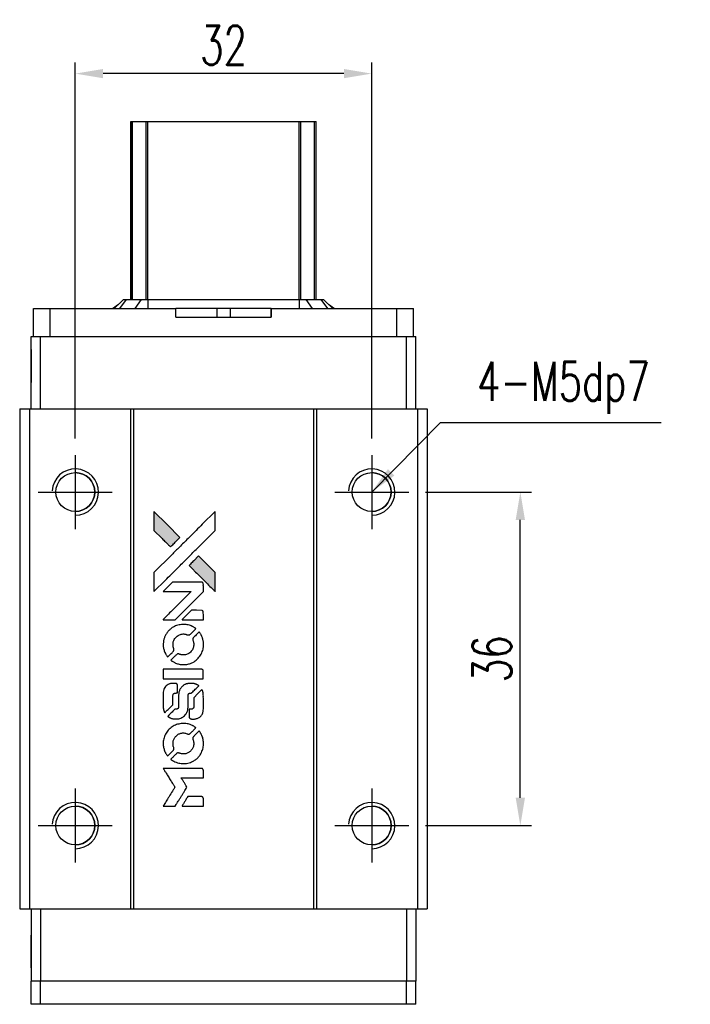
# Model space of a CAD drawing. Header units: millimetres. Extents: x 262 to 530, y -132 to 109.
# Tile 2 of 3: x 278 to 351, y 2 to 109. Entities that reach past the tile are written whole.
import ezdxf

# ---------------------------------------------------------------- set-up
doc = ezdxf.new("R2010")
doc.units = ezdxf.units.MM
doc.header["$LTSCALE"] = 0.1
doc.layers.get('0').update_dxf_attribs({"linetype": 'CONTINUOUS'})
doc.layers.get('Defpoints').update_dxf_attribs({"linetype": 'CONTINUOUS'})
doc.layers.add('DIM', color=4, linetype='CONTINUOUS')
doc.styles.add('DIM-7', font='SIMPLEX.shx', dxfattribs={"width": 0.7, "bigfont": 'chineset.shx'})
doc.dimstyles.new('CNS', dxfattribs={"dimtxt": 3.5, "dimasz": 2.5, "dimexe": 1, "dimexo": 1.5, "dimgap": 0.09, "dimtad": 0, "dimdsep": 46, "dimtxsty": 'DIM-7', "dimcen": 0.09, "dimclrd": 1, "dimclre": 1, "dimclrt": 4, "dimadec": 0, "dimazin": 0, "dimtfac": 1, "dimtix": 1, "dimtmove": 2, "dimatfit": 3, "dimfxl": 1, "dimtvp": 0.971429, "dimtolj": 1, "dimarcsym": 0})

# ---------------------------------------------------------------- blocks, each defined once
blk = doc.blocks.new('*D373')
at = {"layer": 'Defpoints', "color": 0}
for p in [(320.47, 57.78), (332.51, 57.78), (320.47, 21.78)]:
    blk.add_point(p, dxfattribs=at)
at = {"layer": 'DIM', "color": 7, "lineweight": -2}
for p, q in [((322.27, 57.78), (333.71, 57.78)), ((332.51, 24.78), (332.51, 54.78)), ((322.27, 21.78), (333.71, 21.78))]:
    blk.add_line(p, q, dxfattribs=at)
at = {"layer": 'DIM', "color": 7}
for points in [[(332.01, 54.78), (333.01, 54.78), (332.51, 57.78)], [(332.01, 24.78), (333.01, 24.78), (332.51, 21.78)]]:
    blk.add_solid(points, dxfattribs=at)
at = {"layer": 'DIM', "color": 7, "insert": (329.45, 39.78), "char_height": 4.2, "attachment_point": 5, "rotation": 90, "style": 'DIM-7'}
blk.add_mtext('\\A1;36', dxfattribs=at)
blk = doc.blocks.new('*D374')
at = {"layer": 'Defpoints', "color": 0}
for p in [(284.47, 102.96), (284.47, 61.78), (316.47, 61.78)]:
    blk.add_point(p, dxfattribs=at)
at = {"layer": 'DIM', "color": 7, "lineweight": -2}
for p, q in [((284.47, 63.58), (284.47, 104.16)), ((316.47, 63.58), (316.47, 104.16)), ((313.47, 102.96), (287.47, 102.96))]:
    blk.add_line(p, q, dxfattribs=at)
at = {"layer": 'DIM', "color": 7}
for points in [[(287.47, 103.46), (287.47, 102.46), (284.47, 102.96)], [(313.47, 103.46), (313.47, 102.46), (316.47, 102.96)]]:
    blk.add_solid(points, dxfattribs=at)
at = {"layer": 'DIM', "color": 7, "insert": (300.47, 106.02), "char_height": 4.2, "attachment_point": 5, "style": 'DIM-7'}
blk.add_mtext('\\A1;32', dxfattribs=at)
blk = doc.blocks.new('A$C65c57811')
at = {"linetype": 'Continuous'}
h = blk.add_hatch(color=256, dxfattribs=at)
h.dxf.hatch_style = 1
h.paths.add_polyline_path([(0, 31.81), (0, 30.78), (0, 29.76), (0.89, 28.87, 0.000288), (1.23, 28.53, 0.000479), (1.52, 28.24, 0.000013), (1.79, 27.99, 0.197177), (1.79, 27.98, 0.197497), (1.79, 27.99, 0.00004), (1.94, 28.13, 0.000834), (2.11, 28.3, 0.000506), (2.3, 28.49), (2.81, 29), (1.41, 30.41)])
h.paths.add_polyline_path([(4.81, 27), (4.3, 26.49, 0.000476), (4.11, 26.29, 0.000789), (3.94, 26.13, 0.000035), (3.79, 25.98, 0.19758), (3.79, 25.97, 0.198396), (3.79, 25.97, 0.000019), (4, 25.77, 0.000582), (4.22, 25.54, 0.000351), (4.49, 25.27, 0.000108), (5.62, 24.15, 0.000692), (6.19, 23.58, 0.000077), (6.59, 23.19, 0.197527), (6.6, 23.18, 0.410181), (6.61, 23.19, 0.000493), (6.61, 23.4, 0.002424), (6.61, 23.69, 0.000529), (6.61, 24.19), (6.61, 25.2), (5.71, 26.1)])
for points in [[(0.89, 28.87, 0.000288), (1.23, 28.53, 0.000479), (1.52, 28.24, 0.000013), (1.79, 27.99, 0.197177), (1.79, 27.98, 0.197497), (1.79, 27.99, 0.00004), (1.94, 28.13, 0.000836), (2.11, 28.3, 0.000505), (2.3, 28.49), (2.81, 29), (1.41, 30.41), (0, 31.81), (0, 30.78), (0, 29.76)], [(1.24, 24.39, -0.000056), (1.85, 25.01, -0.000021), (2.72, 25.87, -0.000021), (3.66, 26.81, -0.000025), (4.54, 27.69), (6.61, 29.75), (6.61, 30.78), (6.61, 31.8), (5.22, 30.42, 0.000274), (4.55, 29.76, 0.000123), (3.68, 28.88, 0.000121), (2.75, 27.96, 0.000165), (1.92, 27.13), (0, 25.22), (0, 24.19), (0, 23.16)], [(4.49, 25.27, 0.000108), (5.62, 24.15, 0.000692), (6.19, 23.58, 0.000077), (6.59, 23.19, 0.197527), (6.6, 23.18, 0.410182), (6.61, 23.19, 0.000493), (6.61, 23.4, 0.002424), (6.61, 23.69, 0.000529), (6.61, 24.19), (6.61, 25.2), (5.71, 26.1), (4.81, 27), (4.3, 26.49, 0.000476), (4.11, 26.29, 0.000789), (3.94, 26.13, 0.000035), (3.79, 25.98, 0.19758), (3.79, 25.97, 0.198396), (3.79, 25.97, 0.000019), (4, 25.77, 0.000582), (4.22, 25.54, 0.000351)], [(1.64, 20.12), (2.3, 20.12), (3.82, 21.64), (5.34, 23.17), (5.34, 23.59, 0.0008), (5.33, 23.86, 0.010795), (5.33, 23.96, 0.030495), (5.32, 24.02, 0.080372), (5.31, 24.06, 0.03816), (5.29, 24.09, 0.041799), (5.26, 24.12, 0.042486), (5.23, 24.15, 0.042078), (5.19, 24.17, 0.099276), (5.14, 24.18, 0.003302), (4.93, 24.18, 0.002586), (4.56, 24.19, 0.000204), (3.57, 24.18), (2, 24.18), (1.49, 23.67), (0.99, 23.17), (2.5, 23.16), (4.02, 23.16), (2.52, 21.67, 0.000253), (1.94, 21.09, 0.000412), (1.45, 20.6, 0.000041), (1.02, 20.17, 0.041338), (1, 20.15), (0.98, 20.12)], [(4.19, 20.12), (5.34, 20.12), (5.34, 20.55), (5.33, 20.97), (5.3, 21.02, 0.03146), (5.29, 21.05, 0.026444), (5.27, 21.07, 0.026444), (5.25, 21.09, 0.031457), (5.22, 21.1), (5.17, 21.13), (4.61, 21.14), (4.04, 21.14), (3.54, 20.64, 0.000745), (3.35, 20.44, 0.001228), (3.19, 20.28, 0.000087), (3.05, 20.13, 0.195134), (3.04, 20.13, 0.412117), (3.05, 20.12, 0.000048), (3.38, 20.12, 0.00109), (3.75, 20.12, 0.000653)], [(1.01, 17.21, 0.023681), (1.04, 17.03, 0.022402), (1.09, 16.85, 0.021929), (1.15, 16.67, 0.020503), (1.23, 16.49, 0.013745), (1.28, 16.39, 0.009767), (1.34, 16.28, 0.009658), (1.41, 16.18, 0.027804), (1.46, 16.12), (1.48, 16.09), (1.8, 16.41, 0.002053), (1.95, 16.56, 0.006738), (2.05, 16.67, 0.007826), (2.11, 16.74, 0.063909), (2.14, 16.78, 0.061532), (2.16, 16.83, 0.068674), (2.16, 16.89, 0.052072), (2.15, 16.96, 0.019648), (2.12, 17.05, -0.018366), (2.09, 17.17, -0.0288), (2.07, 17.27, -0.029061), (2.06, 17.37, -0.019155), (2.06, 17.49, -0.053809), (2.09, 17.74, -0.058833), (2.18, 17.98, -0.058566), (2.33, 18.18, -0.052525), (2.52, 18.36, -0.044733), (2.68, 18.46, -0.040573), (2.86, 18.53, -0.041123), (3.05, 18.57, -0.04951), (3.24, 18.58, -0.017369), (3.32, 18.57, -0.024255), (3.4, 18.56, -0.023787), (3.47, 18.53, -0.015798), (3.55, 18.5, 0.010631), (3.61, 18.48, 0.033653), (3.64, 18.47, 0.037806), (3.68, 18.47, 0.016307), (3.73, 18.47, 0.068179), (3.82, 18.48, 0.095747), (3.89, 18.52, 0.033418), (3.99, 18.6, 0.002133), (4.26, 18.88, 0.001452), (4.41, 19.03, 0.012393), (4.48, 19.1, 0.020479), (4.51, 19.15, 0.344362), (4.51, 19.16, 0.074287), (4.47, 19.2, 0.005454), (4.35, 19.27, 0.008391), (4.23, 19.35, 0.017097), (4.13, 19.4, 0.027375), (3.93, 19.49, 0.02835), (3.71, 19.55, 0.027723), (3.49, 19.59, 0.023913), (3.26, 19.61, 0.027047), (2.97, 19.6, 0.031685), (2.71, 19.56, 0.032425), (2.45, 19.49, 0.031013), (2.21, 19.39, 0.037914), (1.91, 19.22, 0.040153), (1.66, 19, 0.039834), (1.44, 18.75, 0.036173), (1.25, 18.46, 0.040752), (1.13, 18.17, 0.035885), (1.04, 17.86, 0.035491), (1, 17.53, 0.037615)], [(1.9, 15.69, 0.018008), (1.99, 15.63, 0.009842), (2.11, 15.56, 0.009807), (2.23, 15.49, 0.015716), (2.34, 15.44, 0.048467), (2.73, 15.32, 0.045841), (3.14, 15.27, 0.046006), (3.55, 15.3, 0.049638), (3.94, 15.4, 0.064819), (4.45, 15.67, 0.06695), (4.86, 16.06, 0.066691), (5.16, 16.54, 0.063505), (5.33, 17.09, 0.03135), (5.34, 17.23, 0.010439), (5.34, 17.44, 0.010391), (5.34, 17.65, 0.032408), (5.33, 17.79, 0.015696), (5.29, 17.95, 0.018095), (5.25, 18.11, 0.018551), (5.2, 18.25, 0.018352), (5.13, 18.4, 0.015568), (5.08, 18.49, 0.009832), (5.02, 18.6, 0.009795), (4.95, 18.7, 0.023727), (4.9, 18.77), (4.88, 18.8), (4.56, 18.48, 0.001528), (4.38, 18.31, 0.010022), (4.3, 18.22, 0.019586), (4.25, 18.16, 0.061865), (4.22, 18.11, 0.055054), (4.2, 18.05, 0.061607), (4.19, 17.98, 0.048725), (4.21, 17.9, 0.020221), (4.23, 17.8, -0.017722), (4.27, 17.69, -0.02685), (4.29, 17.59, -0.02759), (4.3, 17.49, -0.020233), (4.29, 17.38, -0.04793), (4.26, 17.17, -0.048386), (4.19, 16.98, -0.047866), (4.09, 16.79, -0.044964), (3.95, 16.63, -0.04333), (3.78, 16.49, -0.050921), (3.59, 16.39, -0.051473), (3.4, 16.34, -0.0459), (3.19, 16.32, -0.019014), (3.08, 16.32, -0.024114), (2.99, 16.33, -0.025081), (2.9, 16.35, -0.023892), (2.81, 16.38, 0.008624), (2.74, 16.41, 0.026486), (2.69, 16.42, 0.035074), (2.65, 16.43, 0.02756), (2.61, 16.43, 0.087163), (2.53, 16.42, 0.073291), (2.47, 16.38, 0.028074), (2.37, 16.29, 0.002594), (2.14, 16.07), (1.82, 15.74)], [(3.17, 13.75), (5.33, 13.75), (5.33, 14.18), (5.33, 14.6), (5.31, 14.65, 0.071429), (5.28, 14.7, 0.054799), (5.23, 14.73, 0.053585), (5.18, 14.76, 0.060698), (5.13, 14.77, 0.033975), (5.04, 14.78, 0.000112), (3.94, 14.78, 0.000726), (2.86, 14.78, 0.001084), (1.92, 14.77), (1, 14.77), (1, 14.26), (1, 13.75)], [(1.01, 10.58, 0.018538), (1.02, 10.51, 0.010695), (1.03, 10.44, 0.01068), (1.05, 10.36, 0.017678), (1.07, 10.29, 0.013849), (1.1, 10.22, 0.011814), (1.13, 10.15, 0.004513), (1.16, 10.08, 0.290035), (1.17, 10.07, 0.196418), (1.18, 10.07, 0.000124), (1.3, 10.2, 0.001477), (1.44, 10.34, 0.000898), (1.61, 10.5), (2.04, 10.93), (2.05, 11.47, -0.001471), (2.05, 11.88, -0.028714), (2.06, 12.01, -0.097073), (2.08, 12.08, -0.084199), (2.13, 12.14, -0.042698), (2.17, 12.17, -0.053912), (2.21, 12.19, -0.051004), (2.25, 12.2, -0.032967), (2.31, 12.2, 0.00807), (2.34, 12.2, 0.003023), (2.37, 12.2, 0.002994), (2.42, 12.21, 0.003629), (2.46, 12.21), (2.55, 12.22), (2.55, 12.63, 0.001618), (2.55, 12.83, 0.005206), (2.55, 12.96, 0.00535), (2.54, 13.05, 0.060675), (2.54, 13.09, 0.048484), (2.53, 13.11, 0.02389), (2.51, 13.13, 0.022812), (2.5, 13.15, 0.02462), (2.48, 13.17, 0.061781), (2.43, 13.22, 0.080179), (2.37, 13.24, 0.048561), (2.29, 13.25, 0.010021), (2.14, 13.25, 0.016602), (1.95, 13.25, 0.031409), (1.8, 13.23, 0.036474), (1.66, 13.19, 0.03439), (1.53, 13.13, 0.065928), (1.33, 12.99, 0.069066), (1.17, 12.8, 0.065697), (1.06, 12.57, 0.051559), (1.01, 12.3, 0.020904), (1.01, 12.15, 0.000451), (1, 11.44, 0.000419), (1, 10.72, 0.022759)], [(1.57, 9.63, 0.023289), (1.67, 9.57, 0.026845), (1.78, 9.51, 0.026047), (1.89, 9.47, 0.019751), (2.02, 9.43, 0.013249), (2.09, 9.42, 0.025169), (2.15, 9.41, 0.016532), (2.22, 9.41, 0.002937), (2.36, 9.41, 0.003317), (2.48, 9.41, 0.011808), (2.56, 9.41, 0.01777), (2.62, 9.42, 0.021476), (2.67, 9.43, 0.04325), (2.9, 9.5, 0.045753), (3.11, 9.61, 0.04649), (3.29, 9.75, 0.047672), (3.44, 9.93, 0.025315), (3.49, 10, 0.015208), (3.54, 10.09, 0.01512), (3.59, 10.19, 0.022488), (3.62, 10.28, 0.027857), (3.66, 10.42, 0.034138), (3.67, 10.55, 0.014286), (3.68, 10.75, 0.00124), (3.68, 11.25, -0.00103), (3.68, 11.56, -0.002552), (3.68, 11.79, -0.001594), (3.69, 11.97, -0.047676), (3.69, 12.01, -0.085307), (3.72, 12.09, -0.097789), (3.77, 12.14, -0.085947), (3.85, 12.18, -0.051339), (3.95, 12.2, 0.014634), (3.99, 12.2, 0.015028), (4.02, 12.21, 0.014927), (4.05, 12.22, 0.059415), (4.07, 12.22, 0.070595), (4.1, 12.25, 0.00028), (4.46, 12.61, 0.000111), (4.84, 12.98, 0.200239), (4.84, 12.99, 0.268906), (4.84, 13, 0.001866), (4.75, 13.05, 0.007532), (4.66, 13.1, 0.017818), (4.6, 13.13, 0.013256), (4.52, 13.16, 0.011636), (4.45, 13.19, 0.011528), (4.37, 13.21, 0.012303), (4.29, 13.23, 0.0423), (4.16, 13.25, 0.013657), (3.98, 13.25, 0.013857), (3.79, 13.24, 0.037428), (3.66, 13.23, 0.014927), (3.58, 13.2, 0.0122), (3.49, 13.18, 0.012518), (3.4, 13.15, 0.023062), (3.33, 13.12, 0.065961), (3.09, 12.95, 0.06055), (2.89, 12.72, 0.059676), (2.74, 12.45, 0.060497), (2.67, 12.15, 0.025683), (2.67, 12.09, 0.001528), (2.66, 11.9, 0.002124), (2.66, 11.65, 0.001173), (2.66, 11.36, -0.000809), (2.66, 10.84, -0.017164), (2.65, 10.68, -0.063931), (2.64, 10.6, -0.108429), (2.6, 10.54, -0.052941), (2.56, 10.51, -0.063675), (2.52, 10.49, -0.050562), (2.46, 10.47, -0.020337), (2.39, 10.46, 0.009897), (2.34, 10.46, 0.016482), (2.3, 10.45, 0.019019), (2.27, 10.45, 0.06043), (2.25, 10.44, 0.076267), (2.2, 10.41, 0.00054), (1.87, 10.07, 0.000307), (1.52, 9.72, 0.142594), (1.51, 9.69, 0.232419), (1.51, 9.68, 0.022995), (1.53, 9.67, 0.024627), (1.54, 9.65, 0.015407)], [(3.81, 9.57, 0.065483), (3.84, 9.52, 0.053271), (3.87, 9.48, 0.052018), (3.92, 9.44, 0.0556), (3.98, 9.42, 0.036839), (4.01, 9.41, 0.026922), (4.05, 9.4, 0.016905), (4.11, 9.4, 0.004317), (4.2, 9.4, 0.016369), (4.38, 9.4, 0.029936), (4.53, 9.42, 0.03418), (4.67, 9.46, 0.031327), (4.8, 9.51, 0.046935), (4.96, 9.61, 0.054053), (5.09, 9.73, 0.053701), (5.19, 9.88, 0.045364), (5.27, 10.06, 0.032479), (5.31, 10.21, 0.03386), (5.33, 10.37, 0.013578), (5.34, 10.61, 0.001155), (5.34, 11.25, 0.000413), (5.33, 11.79, 0.005008), (5.33, 12, 0.013199), (5.32, 12.12, 0.033956), (5.31, 12.2, 0.013909), (5.29, 12.29, 0.010864), (5.26, 12.39, 0.010938), (5.23, 12.47, 0.028702), (5.2, 12.53), (5.18, 12.58), (4.74, 12.14), (4.3, 11.7), (4.3, 11.19, -0.001504), (4.3, 10.97, -0.00328), (4.29, 10.81, -0.001901), (4.29, 10.67, -0.061333), (4.29, 10.64, -0.063621), (4.27, 10.6, -0.048633), (4.24, 10.56, -0.046769), (4.2, 10.52, -0.047961), (4.15, 10.49, -0.02678), (4.11, 10.47, -0.050957), (4.08, 10.46, -0.029398), (4.04, 10.46, -0.00401), (3.94, 10.46), (3.79, 10.45), (3.79, 10.04, 0.001061), (3.79, 9.79, 0.009147), (3.8, 9.69, 0.020721), (3.8, 9.62, 0.051619)], [(1.01, 6.53, 0.024131), (1.04, 6.34, 0.022344), (1.09, 6.15, 0.021883), (1.15, 5.97, 0.020884), (1.23, 5.78, 0.010669), (1.29, 5.68, 0.010389), (1.35, 5.58, 0.010913), (1.41, 5.49, 0.022227), (1.46, 5.42), (1.48, 5.39), (1.8, 5.72, 0.002452), (1.92, 5.85, 0.003628), (2.03, 5.96, 0.001662), (2.12, 6.06, 0.070159), (2.14, 6.09, 0.047671), (2.15, 6.1, 0.018624), (2.15, 6.13, 0.017921), (2.16, 6.16, 0.018804), (2.16, 6.19, 0.018255), (2.16, 6.23, 0.041312), (2.16, 6.26, 0.037164), (2.15, 6.3, 0.012342), (2.13, 6.34, -0.015101), (2.09, 6.45, -0.035998), (2.07, 6.54, -0.033244), (2.06, 6.63, -0.011249), (2.06, 6.76, -0.004059), (2.06, 6.87, -0.019693), (2.06, 6.93, -0.027943), (2.07, 6.98, -0.014411), (2.09, 7.04, -0.033089), (2.14, 7.19, -0.033887), (2.21, 7.32, -0.034021), (2.29, 7.45, -0.033942), (2.4, 7.56, -0.02816), (2.51, 7.67, -0.035032), (2.63, 7.75, -0.035269), (2.76, 7.81, -0.029196), (2.91, 7.86, -0.037862), (3.08, 7.89, -0.043657), (3.24, 7.89, -0.043064), (3.4, 7.86, -0.035184), (3.57, 7.81, 0.033699), (3.65, 7.78, 0.052815), (3.72, 7.77, 0.059167), (3.79, 7.78, 0.058972), (3.85, 7.8, 0.059208), (3.9, 7.83, 0.021125), (3.96, 7.88, 0.008691), (4.06, 7.98, 0.000851), (4.3, 8.23, 0.001873), (4.42, 8.35, 0.013884), (4.48, 8.41, 0.022355), (4.51, 8.45, 0.341453), (4.51, 8.47, 0.073011), (4.48, 8.5, 0.004587), (4.36, 8.57, 0.00748), (4.24, 8.65, 0.016837), (4.15, 8.7, 0.028606), (3.92, 8.8, 0.031352), (3.69, 8.87, 0.031004), (3.45, 8.91, 0.0268), (3.2, 8.92, 0.026698), (2.93, 8.91, 0.03002), (2.68, 8.86, 0.030357), (2.43, 8.79, 0.028554), (2.19, 8.69, 0.062944), (1.74, 8.39, 0.062206), (1.38, 7.99, 0.062448), (1.13, 7.51, 0.064355), (1.01, 7, 0.017377), (1.01, 6.89, 0.008369), (1, 6.76, 0.008367), (1.01, 6.63, 0.01757)], [(1.89, 5, 0.064158), (2.4, 4.73, 0.06356), (2.95, 4.6, 0.064004), (3.52, 4.61, 0.066747), (4.06, 4.76, 0.04321), (4.39, 4.95, 0.044737), (4.69, 5.18, 0.044901), (4.94, 5.47, 0.044184), (5.13, 5.8, 0.026293), (5.23, 6.04, 0.033344), (5.3, 6.28, 0.033227), (5.34, 6.53, 0.025815), (5.35, 6.8, 0.023119), (5.33, 7.06, 0.031044), (5.29, 7.29, 0.031337), (5.22, 7.51, 0.024258), (5.11, 7.75, 0.015622), (5.07, 7.83, 0.008495), (5.01, 7.92, 0.008415), (4.95, 8.02, 0.020814), (4.9, 8.08), (4.88, 8.11), (4.56, 7.8, 0.002843), (4.33, 7.57, 0.033917), (4.25, 7.47, 0.087906), (4.21, 7.4, 0.073302), (4.2, 7.31, 0.022047), (4.2, 7.27, 0.026465), (4.2, 7.23, 0.022233), (4.21, 7.19, 0.009985), (4.23, 7.13, -0.039011), (4.28, 6.93, -0.044398), (4.3, 6.74, -0.045096), (4.28, 6.54, -0.04265), (4.22, 6.35, -0.071154), (4.07, 6.08, -0.068827), (3.85, 5.86, -0.068713), (3.58, 5.7, -0.070507), (3.28, 5.63, -0.028605), (3.15, 5.63, -0.031418), (3.03, 5.64, -0.031044), (2.9, 5.66, -0.02668), (2.78, 5.71, 0.038913), (2.7, 5.73, 0.043732), (2.63, 5.74, 0.047754), (2.56, 5.74, 0.075756), (2.5, 5.72, 0.07294), (2.47, 5.7, 0.003456), (2.39, 5.62, 0.005023), (2.28, 5.52, 0.002422), (2.14, 5.38, 0.000819), (2.02, 5.26, 0.001349), (1.91, 5.15, 0.0001), (1.82, 5.06, 0.205335), (1.82, 5.06, 0.219821), (1.82, 5.05, 0.002494), (1.84, 5.04, 0.007089), (1.87, 5.02, 0.004494)], [(1.65, 0), (2.3, 0), (2.41, 0.18, -0.000297), (2.48, 0.29, -0.000037), (2.63, 0.53, -0.000043), (2.8, 0.81, -0.000036), (2.99, 1.12, 0.000044), (3.17, 1.41, 0.000063), (3.33, 1.68, 0.000035), (3.47, 1.9, 0.0009), (3.5, 1.96), (3.56, 2.05), (3.49, 2.16, 0.001175), (3.45, 2.23, 0.000208), (3.37, 2.35, 0.000225), (3.28, 2.5, 0.000203), (3.18, 2.65, -0.000711), (3.1, 2.79, -0.001119), (3.02, 2.92, -0.000263), (2.95, 3.02, -0.04589), (2.95, 3.04, -0.519312), (2.95, 3.05, -0.001914), (3.13, 3.05, -0.003124), (3.42, 3.05, -0.000285), (4.14, 3.05), (5.34, 3.05), (5.34, 3.47, 0.001727), (5.34, 3.77, 0.025279), (5.33, 3.88, 0.073886), (5.32, 3.94, 0.07426), (5.28, 3.99, 0.03264), (5.27, 4.01, 0.01784), (5.25, 4.02, 0.017712), (5.23, 4.04, 0.026854), (5.21, 4.05), (5.17, 4.07), (3.08, 4.07), (0.99, 4.07), (1, 4.05, -0.004595), (1.01, 4.04, -0.00016), (1.05, 3.97, -0.000298), (1.1, 3.9, -0.000208), (1.15, 3.81, 0.000986), (1.31, 3.56, 0.00025), (1.56, 3.16, 0.000268), (1.83, 2.73, 0.000436), (2.06, 2.36, -0.002932), (2.14, 2.24, -0.004718), (2.2, 2.14, -0.001113), (2.25, 2.05, -0.227179), (2.25, 2.04, -0.045982), (2.25, 2.03, -0.000145), (2.17, 1.91, -0.000825), (2.09, 1.77, -0.000517), (1.99, 1.61, 0.000056), (1.64, 1.05, 0.000289), (1.45, 0.75, 0.000481), (1.31, 0.52, 0.000418), (1.17, 0.28), (0.99, 0)], [(4.19, 0), (5.34, 0), (5.34, 0.42, 0.000842), (5.34, 0.69, 0.010591), (5.34, 0.79, 0.028995), (5.33, 0.84, 0.069543), (5.32, 0.88, 0.051063), (5.3, 0.92, 0.039932), (5.26, 0.96, 0.039414), (5.23, 0.99, 0.045845), (5.19, 1.01, 0.094811), (5.15, 1.02, 0.007124), (5.03, 1.02, 0.004713), (4.84, 1.03, 0.000534), (4.4, 1.03), (3.66, 1.03), (3.59, 0.92, 0.000828), (3.4, 0.61, 0.000879), (3.22, 0.31, 0.000048), (3.04, 0.01, 0.137596), (3.03, 0, 0.413028), (3.04, 0, 0.000016), (3.37, 0, 0.000623), (3.74, 0, 0.000374)]]:
    blk.add_lwpolyline(points, format="xyb", close=True)

msp = doc.modelspace()

# ---------------------------------------------------------------- linework, layer by layer
at = {"color": 7, "linetype": 'Continuous', "lineweight": 25}
for p, q in [((290.469, 78.583), (290.469, 97.783)), ((290.469, 78.583), (290.469, 97.783)), ((290.469, 78.583), (290.469, 97.783)), ((290.469, 97.783), (290.469, 78.583)), ((290.635, 78.583), (290.635, 97.783)), ((292.115, 78.583), (292.115, 97.783)), ((292.313, 97.783), (308.625, 97.783)), ((292.313, 78.583), (292.313, 97.783)), ((308.625, 78.583), (308.625, 97.783)), ((308.823, 78.583), (308.823, 97.783)), ((310.303, 78.583), (310.303, 97.783)), ((310.469, 78.583), (310.469, 97.783)), ((288.473, 77.583), (289.141, 78.055)), ((289.669, 78.583), (288.669, 77.583)), ((289.669, 78.583), (288.669, 77.583)), ((289.954, 78.583), (289.238, 77.583)), ((289.669, 78.583), (289.954, 78.583)), ((289.669, 78.583), (289.669, 78.583)), ((289.954, 78.583), (291.598, 78.583)), ((291.598, 78.583), (290.883, 77.583)), ((291.598, 78.583), (292.313, 78.583)), ((292.313, 78.583), (292.313, 77.583)), ((292.313, 78.583), (308.625, 78.583)), ((308.625, 78.583), (308.625, 77.583)), ((308.625, 78.583), (309.34, 78.583)), ((309.34, 78.583), (310.056, 77.583)), ((309.34, 78.583), (310.984, 78.583)), ((310.984, 78.583), (311.7, 77.583)), ((310.984, 78.583), (311.269, 78.583)), ((311.269, 78.583), (312.269, 77.583)), ((311.797, 78.055), (312.465, 77.583)), ((279.969, 74.583), (279.969, 77.583)), ((279.969, 77.583), (281.769, 77.583)), ((279.969, 76.683), (279.969, 77.583)), ((279.969, 74.583), (279.969, 77.583)), ((279.969, 76.683), (279.969, 77.583)), ((279.969, 77.583), (279.969, 77.583)), ((279.969, 77.583), (279.969, 77.583)), ((279.969, 77.583), (279.969, 77.583)), ((279.969, 76.683), (279.969, 76.683)), ((281.769, 74.583), (281.769, 77.583)), ((281.769, 77.583), (295.326, 77.583)), ((295.326, 76.683), (295.326, 77.583)), ((299.746, 77.583), (295.326, 77.583)), ((295.326, 76.683), (305.612, 76.683)), ((299.746, 77.583), (299.746, 76.683)), ((301.192, 77.583), (299.746, 77.583)), ((301.192, 77.583), (301.192, 76.683)), ((305.612, 77.583), (301.192, 77.583)), ((305.612, 76.683), (305.612, 77.583)), ((305.612, 77.583), (319.169, 77.583)), ((305.612, 77.583), (305.612, 76.683)), ((305.612, 77.583), (305.612, 77.583)), ((305.612, 76.683), (305.612, 77.583)), ((305.612, 77.583), (305.612, 76.683)), ((305.612, 76.683), (305.612, 76.683)), ((319.169, 74.583), (319.169, 77.583)), ((319.169, 77.583), (320.969, 77.583)), ((320.969, 74.583), (320.969, 77.583)), ((279.719, 66.783), (279.719, 74.583)), ((279.719, 74.583), (280.719, 74.583)), ((279.719, 66.783), (279.719, 74.583)), ((279.719, 74.583), (279.719, 74.583)), ((280.719, 66.783), (280.719, 74.583)), ((280.719, 74.583), (320.219, 74.583)), ((320.219, 66.783), (320.219, 74.583)), ((320.219, 74.583), (321.219, 74.583)), ((321.219, 66.783), (321.219, 74.583)), ((278.469, 66.783), (278.469, 12.783)), ((278.469, 66.783), (279.519, 66.783)), ((278.469, 66.783), (278.469, 12.783)), ((278.469, 66.783), (278.469, 66.783)), ((279.519, 66.783), (279.519, 12.783)), ((279.519, 66.783), (290.419, 66.783)), ((290.419, 66.783), (290.419, 12.783)), ((290.419, 66.783), (290.769, 66.783)), ((290.769, 66.783), (290.769, 12.783)), ((290.769, 66.783), (310.169, 66.783)), ((310.169, 66.783), (310.169, 12.783)), ((310.169, 66.783), (310.519, 66.783)), ((310.519, 66.783), (310.519, 12.783)), ((310.519, 66.783), (321.419, 66.783)), ((321.419, 66.783), (321.419, 12.783)), ((321.419, 66.783), (322.469, 66.783)), ((322.469, 66.783), (322.469, 12.783)), ((278.469, 12.783), (279.519, 12.783)), ((278.469, 12.783), (278.469, 12.783)), ((278.469, 12.783), (278.469, 12.783)), ((279.519, 12.783), (290.419, 12.783)), ((279.719, 12.783), (279.719, 4.983)), ((279.719, 12.783), (279.719, 4.983)), ((280.719, 12.783), (280.719, 4.983)), ((290.419, 12.783), (290.769, 12.783)), ((290.769, 12.783), (310.169, 12.783)), ((310.169, 12.783), (310.519, 12.783)), ((310.519, 12.783), (321.419, 12.783)), ((320.219, 12.783), (320.219, 4.983)), ((321.219, 12.783), (321.219, 4.983)), ((321.419, 12.783), (322.469, 12.783)), ((279.697, 2.483), (279.697, 4.983)), ((280.71, 4.983), (279.697, 4.983)), ((279.697, 2.483), (279.697, 4.983)), ((279.697, 4.983), (279.697, 4.983)), ((280.71, 2.483), (280.71, 4.983)), ((320.228, 4.983), (280.71, 4.983)), ((320.228, 2.483), (320.228, 4.983)), ((321.241, 4.983), (320.228, 4.983)), ((321.241, 2.483), (321.241, 4.983)), ((280.71, 2.483), (279.697, 2.483)), ((279.697, 2.483), (279.697, 2.483)), ((320.228, 2.483), (280.71, 2.483)), ((321.241, 2.483), (320.228, 2.483))]:
    msp.add_line(p, q, dxfattribs=at)
for p, q in [((284.469, 61.783), (284.469, 53.783)), ((316.469, 61.783), (316.469, 53.783)), ((280.469, 57.783), (288.469, 57.783)), ((312.469, 57.783), (320.469, 57.783)), ((284.469, 25.783), (284.469, 17.783)), ((316.469, 25.783), (316.469, 17.783)), ((280.469, 21.783), (288.469, 21.783)), ((312.469, 21.783), (320.469, 21.783))]:
    msp.add_line(p, q)
at = {"color": 7, "linetype": 'Continuous', "lineweight": 25, "flags": 128}
for points in [[(279.719, 69.608), (279.719, 69.668), (279.719, 69.846), (279.719, 70.128), (279.719, 70.495), (279.719, 70.924), (279.719, 71.383), (279.719, 71.842), (279.719, 72.27), (279.719, 72.638), (279.719, 72.92), (279.719, 73.097), (279.719, 73.158), (279.719, 73.097), (279.719, 72.92), (279.719, 72.638), (279.719, 72.27), (279.719, 71.842), (279.719, 71.383), (279.719, 70.924), (279.719, 70.495), (279.719, 70.128), (279.719, 69.846), (279.719, 69.668), (279.719, 69.608)], [(279.719, 9.958), (279.719, 9.897), (279.719, 9.72), (279.719, 9.438), (279.719, 9.07), (279.719, 8.642), (279.719, 8.183), (279.719, 7.724), (279.719, 7.295), (279.719, 6.928), (279.719, 6.646), (279.719, 6.468), (279.719, 6.408), (279.719, 6.468), (279.719, 6.646), (279.719, 6.928), (279.719, 7.295), (279.719, 7.724), (279.719, 8.183), (279.719, 8.642), (279.719, 9.07), (279.719, 9.438), (279.719, 9.72), (279.719, 9.897), (279.719, 9.958)]]:
    msp.add_lwpolyline(points, dxfattribs=at)
at = {"color": 7, "linetype": 'Continuous', "lineweight": 25}
for centre in [(284.469, 57.783), (316.469, 57.783), (284.469, 21.783), (316.469, 21.783)]:
    msp.add_circle(centre, 2.1, dxfattribs=at)
for centre in [(284.469, 57.783), (316.469, 57.783), (284.469, 21.783), (316.469, 21.783)]:
    msp.add_arc(centre, 2.5, 270, 176.87428)
for centre, start, end in [((284.469, 57.783), 0, 90), ((316.469, 57.783), 0, 90), ((284.469, 57.783), 270, 0), ((316.469, 57.783), 270, 0), ((284.469, 21.783), 0, 90), ((316.469, 21.783), 0, 90), ((284.469, 21.783), 270, 0), ((316.469, 21.783), 270, 0)]:
    msp.add_arc(centre, 2.1, start, end, dxfattribs=at)
for points, knots in [([(290.469, 97.783), (290.469, 97.783), (290.485, 97.783), (290.548, 97.783), (290.593, 97.783), (290.635, 97.783)], [0, 0, 0, 0, 0.5, 0.5, 1, 1, 1, 1]), ([(290.635, 97.783), (290.809, 97.783), (290.988, 97.783), (291.326, 97.783), (291.485, 97.783), (291.758, 97.783), (291.871, 97.783), (292.037, 97.783), (292.09, 97.783), (292.115, 97.783)], [0, 0, 0, 0, 0.25, 0.25, 0.5, 0.5, 0.75, 0.75, 1, 1, 1, 1]), ([(292.115, 97.783), (292.122, 97.783), (292.145, 97.783), (292.22, 97.783), (292.27, 97.783), (292.313, 97.783)], [0, 0, 0, 0, 0.5, 0.5, 1, 1, 1, 1]), ([(308.625, 97.783), (308.669, 97.783), (308.718, 97.783), (308.793, 97.783), (308.817, 97.783), (308.823, 97.783)], [0, 0, 0, 0, 0.5, 0.5, 1, 1, 1, 1]), ([(308.823, 97.783), (308.848, 97.783), (308.902, 97.783), (309.068, 97.783), (309.18, 97.783), (309.453, 97.783), (309.612, 97.783), (309.951, 97.783), (310.129, 97.783), (310.303, 97.783)], [0, 0, 0, 0, 0.25, 0.25, 0.5, 0.5, 0.75, 0.75, 1, 1, 1, 1]), ([(310.303, 97.783), (310.345, 97.783), (310.391, 97.783), (310.453, 97.783), (310.469, 97.783), (310.469, 97.783)], [0, 0, 0, 0, 0.5, 0.5, 1, 1, 1, 1])]:
    msp.add_open_spline(points, degree=3, knots=knots, dxfattribs=at)

# ---------------------------------------------------------------- block references
msp.add_blockref('A$C65c57811', (292.962, 23.883))

# ---------------------------------------------------------------- texts
at = {"layer": 'DIM', "color": 0, "insert": (327.842, 66.246), "char_height": 4.2, "attachment_point": 7, "style": 'DIM-7'}
msp.add_mtext('4-M5dp7', dxfattribs=at)

# ---------------------------------------------------------------- dimensions: what is measured, and where the dimension line sits
at = {"layer": 'DIM', "color": 0}
dim = msp.add_linear_dim(base=(284.469, 102.964), p1=(316.469, 61.783), p2=(284.469, 61.783), dimstyle='CNS', override={"dimscale": 1.2, "dimgap": 0.8, "dimtad": 1, "dimclrd": 7, "dimclre": 7, "dimclrt": 7, "dimtmove": 1}, dxfattribs=at)
dim.commit()
dim.dimension.update_dxf_attribs({"geometry": '*D374', "text_midpoint": (300.469, 106.024)})
dim = msp.add_linear_dim(base=(332.508, 57.783), p1=(320.469, 21.783), p2=(320.469, 57.783), angle=90, dimstyle='CNS', override={"dimscale": 1.2, "dimgap": 0.8, "dimtad": 1, "dimclrd": 7, "dimclre": 7, "dimclrt": 7, "dimtmove": 1}, dxfattribs=at)
dim.commit()
dim.dimension.update_dxf_attribs({"geometry": '*D373', "text_midpoint": (329.448, 39.783)})

# ---------------------------------------------------------------- leaders
at = {"layer": 'DIM', "color": 0, "annotation_type": 0, "has_hookline": 1, "hookline_direction": 0, "text_width": 19.88}
msp.add_leader([(316.469, 57.783), (323.882, 65.286), (326.882, 65.286)], dimstyle='CNS', override={"dimscale": 1.2, "dimgap": 0.8, "dimtad": 1, "dimclrd": 7, "dimclre": 4, "dimtmove": 1}, dxfattribs=at)

doc.saveas('drawing.dxf')
